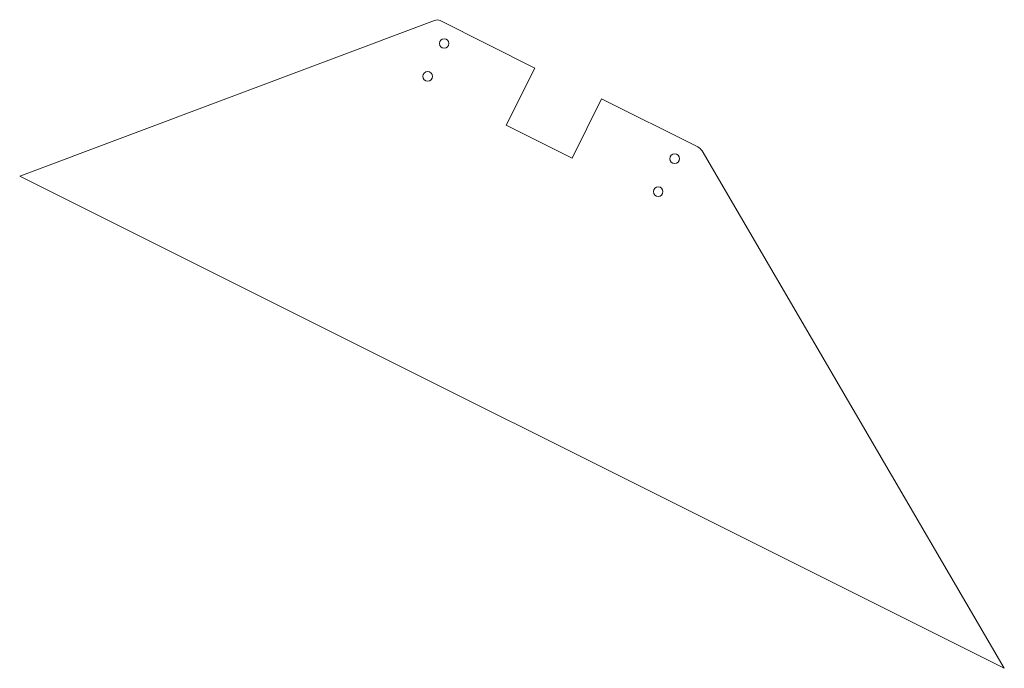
# Model space of a CAD drawing. Header units: millimetres. Extents: x -125 to 142, y -111 to 65.
import ezdxf

# ---------------------------------------------------------------- set-up
doc = ezdxf.new("R2010")
doc.units = ezdxf.units.MM

msp = doc.modelspace()

# ---------------------------------------------------------------- linework, layer by layer
at = {"color": 7, "linetype": 'Continuous', "lineweight": 15}
for p, q in [((-12.49, 64.86), (-125.14, 22.57)), ((14.78, 51.92), (-10.97, 64.79)), ((14.78, 51.92), (7, 36.36)), ((24.89, 27.42), (32.94, 43.53)), ((32.94, 43.53), (59.05, 30.47)), ((24.89, 27.42), (7, 36.36)), ((60.2, 29.39), (142.31, -111.16)), ((-125.14, 22.57), (142.31, -111.16))]:
    msp.add_line(p, q, dxfattribs=at)
for centre in [(-9.84, 58.58), (-14.31, 49.64), (52.77, 27.28), (48.3, 18.34)]:
    msp.add_circle(centre, 1.3, dxfattribs=at)
for centre, major_axis, start_param, end_param in [((-11.97, 62.79), (-1, -2), 3.141593, 3.908588), ((57.55, 27.47), (1.5, 3), 5.754657, 6.283185)]:
    msp.add_ellipse(centre, major_axis=major_axis, ratio=0.894427, start_param=start_param, end_param=end_param, dxfattribs=at)

doc.saveas('drawing.dxf')
